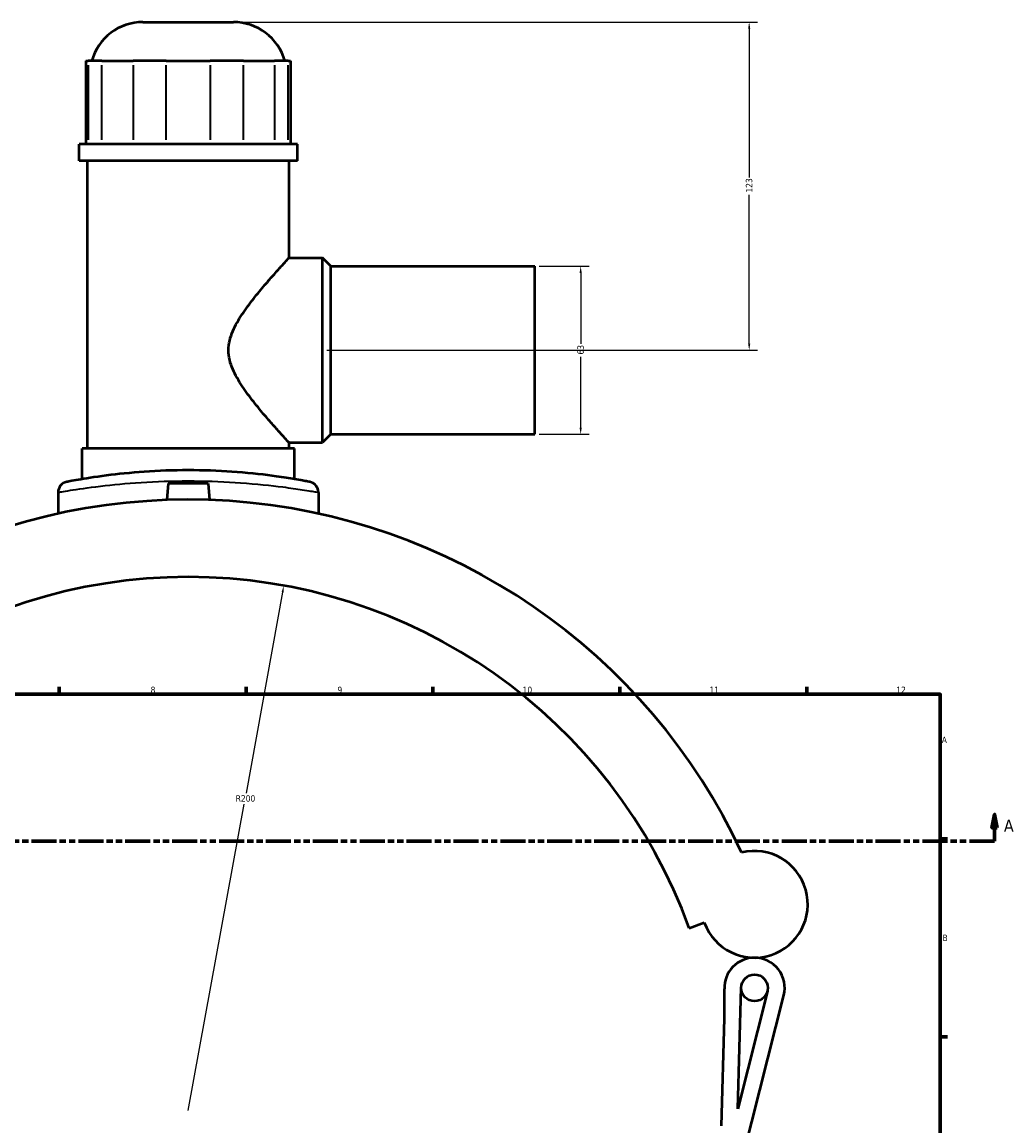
# Model space of a CAD drawing. Header units: millimetres. Extents: x -207 to 1456, y -196 to 1645.
# Tile 7 of 9: x 477 to 849, y 412 to 826. Entities that reach past the tile are written whole.
import ezdxf

# ---------------------------------------------------------------- set-up
doc = ezdxf.new("R2010")
doc.units = ezdxf.units.MM
doc.linetypes.add('DOUBLE_DASH_CHAIN', pattern=[1.2403, 0.6614, -0.0827, 0.1654, -0.0827, 0.1654, -0.0827])
for name, color, linetype, lineweight in [('Border (ANSI)', 7, 'Continuous', 70), ('Dimension (ANSI)', 7, 'Continuous', 25), ('Section Line (ANSI)', 7, 'DOUBLE_DASH_CHAIN', 70), ('Visible (ANSI)', 7, 'Continuous', 50), ('Visible Narrow (ANSI)', 7, 'Continuous', 35)]:
    doc.layers.add(name, color=color, linetype=linetype, lineweight=lineweight)
doc.styles.add('Label Text (ANSI)', font='tahoma.ttf')
doc.styles.add('Note Text (ANSI)', font='tahoma.ttf')
doc.dimstyles.new('Default - mm (ANSI)', dxfattribs={"dimtxt": 2.4, "dimasz": 2.5, "dimexe": 3.175, "dimexo": 1.6002, "dimgap": 0.8, "dimtad": 0, "dimtoh": 1, "dimdec": 0, "dimrnd": 1e-08, "dimzin": 4, "dimdsep": 46, "dimtxsty": 'Note Text (ANSI)', "dimcen": 0.09, "dimdle": 10, "dimclrd": 256, "dimclre": 256, "dimclrt": 5, "dimadec": 1, "dimazin": 1, "dimtfac": 1.27, "dimtofl": 0, "dimtmove": 0, "dimatfit": 3, "dimfxl": 1, "dimtolj": 1, "dimtzin": 4, "dimlwd": -1, "dimlwe": -1, "dimarcsym": 0})

# ---------------------------------------------------------------- blocks, each defined once
blk = doc.blocks.new('Borders Default Border')
at = {"layer": 'Border (ANSI)'}
for p, q in [((490.58, 574), (490.58, 576.8)), ((560.67, 574), (560.67, 576.8)), ((630.75, 574), (630.75, 576.8)), ((700.83, 574), (700.83, 576.8)), ((770.92, 574), (770.92, 576.8)), ((821, 519.75), (823.8, 519.75)), ((821, 445.5), (823.8, 445.5))]:
    blk.add_line(p, q, dxfattribs=at)
at = {"layer": 'Border (ANSI)', "flags": 128}
blk.add_lwpolyline([(20, 20), (20, 574), (821, 574), (821, 20), (20, 20)], dxfattribs=at)
at = {"layer": 'Border (ANSI)', "color": 5, "true_color": 0x0000ff, "char_height": 2.4, "attachment_point": 7, "style": 'Note Text (ANSI)'}
for s, insert in [('8', (524.84, 574.35)), ('9', (594.92, 574.35)), ('10', (664.35, 574.35)), ('11', (734.43, 574.4)), ('12', (804.52, 574.4)), ('A', (821.58, 555.68)), ('B', (821.87, 481.43))]:
    blk.add_mtext(s, dxfattribs=dict(at, insert=insert))
blk = doc.blocks.new('2dTransSection0')
at = {"layer": 'Section Line (ANSI)', "linetype": 'Continuous'}
for p, q in [((841.42, 528.93), (840.42, 523.93)), ((841.42, 523.93), (841.42, 528.93)), ((842.42, 523.93), (841.42, 528.93)), ((840.42, 523.93), (842.42, 523.93)), ((841.42, 518.93), (841.42, 523.93)), ((831.93, 518.93), (841.42, 518.93))]:
    blk.add_line(p, q, dxfattribs=at)
at = {"layer": 'Section Line (ANSI)', "linetype": 'DOUBLE_DASH_CHAIN', "ltscale": 14.180482}
blk.add_line((233.94, 518.93), (841.42, 518.93), dxfattribs=at)
at = {"layer": 'Section Line (ANSI)', "linetype": 'Continuous', "flags": 128}
blk.add_lwpolyline([(842.42, 523.93), (841.42, 528.93), (840.42, 523.93), (842.42, 523.93)], dxfattribs=at)
at = {"layer": 'Section Line (ANSI)'}
blk.add_solid([(842.42, 523.93), (841.42, 528.93), (840.42, 523.93), (842.42, 523.93)], dxfattribs=at)
at = {"layer": 'Section Line (ANSI)', "insert": (844.89, 522.43), "char_height": 4.57, "attachment_point": 7, "style": 'Label Text (ANSI)'}
blk.add_mtext('A', dxfattribs=at)
blk = doc.blocks.new('*D7')
at = {"layer": 'Defpoints', "color": 0, "transparency": 16777216}
for p in [(574.81, 614.69), (538.95, 417.93)]:
    blk.add_point(p, dxfattribs=at)
at = {"layer": 'Dimension (ANSI)', "transparency": 16777216}
for p, q in [((574.36, 612.23), (560.64, 536.92)), ((538.95, 417.93), (559.89, 532.82))]:
    blk.add_line(p, q, dxfattribs=at)
blk.add_solid([(573.95, 612.3), (574.77, 612.15), (574.81, 614.69)], dxfattribs=at)
at = {"layer": 'Dimension (ANSI)', "color": 5, "transparency": 16777216, "insert": (556.73, 536.12), "char_height": 2.4, "attachment_point": 1, "style": 'Note Text (ANSI)'}
blk.add_mtext('\\A1;R200', dxfattribs=at)
blk = doc.blocks.new('*D8')
at = {"layer": 'Defpoints', "color": 0, "transparency": 16777216}
for p in [(668.95, 734.43), (668.95, 671.43), (686.15, 671.43)]:
    blk.add_point(p, dxfattribs=at)
at = {"layer": 'Dimension (ANSI)', "transparency": 16777216}
for p, q in [((670.55, 734.43), (689.32, 734.43)), ((686.15, 731.93), (686.15, 705.37)), ((686.15, 673.93), (686.15, 700.49)), ((670.55, 671.43), (689.32, 671.43))]:
    blk.add_line(p, q, dxfattribs=at)
for points in [[(685.73, 731.93), (686.56, 731.93), (686.15, 734.43)], [(685.73, 673.93), (686.56, 673.93), (686.15, 671.43)]]:
    blk.add_solid(points, dxfattribs=at)
at = {"layer": 'Dimension (ANSI)', "color": 5, "transparency": 16777216, "insert": (684.9, 701.29), "char_height": 2.4, "attachment_point": 1, "rotation": 90, "style": 'Note Text (ANSI)'}
blk.add_mtext('\\A1;63', dxfattribs=at)
blk = doc.blocks.new('*D10')
at = {"layer": 'Defpoints', "color": 0, "transparency": 16777216}
for p in [(555.93, 825.93), (749.35, 825.93), (589.35, 702.93)]:
    blk.add_point(p, dxfattribs=at)
at = {"layer": 'Dimension (ANSI)', "transparency": 16777216}
for p, q in [((557.53, 825.93), (752.53, 825.93)), ((749.35, 823.43), (749.35, 767.65)), ((749.35, 705.43), (749.35, 761.2)), ((590.95, 702.93), (752.53, 702.93))]:
    blk.add_line(p, q, dxfattribs=at)
for points in [[(748.94, 823.43), (749.77, 823.43), (749.35, 825.93)], [(748.94, 705.43), (749.77, 705.43), (749.35, 702.93)]]:
    blk.add_solid(points, dxfattribs=at)
at = {"layer": 'Dimension (ANSI)', "color": 5, "transparency": 16777216, "insert": (748.1, 762), "char_height": 2.4, "attachment_point": 1, "rotation": 90, "style": 'Note Text (ANSI)'}
blk.add_mtext('\\A1;123', dxfattribs=at)

msp = doc.modelspace()

# ---------------------------------------------------------------- linework, layer by layer
at = {"layer": 'Visible (ANSI)'}
for p, q in [((521.98, 825.93), (555.93, 825.93)), ((500.56, 811.37), (501.42, 811.37)), ((500.56, 811.37), (500.56, 780.17)), ((506.58, 811.37), (501.42, 811.37)), ((506.58, 811.37), (518.24, 811.37)), ((530.71, 811.37), (518.24, 811.37)), ((530.71, 811.37), (547.2, 811.37)), ((559.67, 811.37), (547.2, 811.37)), ((559.67, 811.37), (571.32, 811.37)), ((576.49, 811.37), (571.32, 811.37)), ((576.49, 811.37), (577.35, 811.37)), ((577.35, 811.37), (577.35, 780.17)), ((579.9, 780.17), (498, 780.17)), ((498, 773.93), (498, 780.17)), ((579.9, 773.93), (579.9, 780.17)), ((579.9, 773.93), (498, 773.93)), ((501.15, 666.08), (501.15, 773.93)), ((576.75, 737.58), (576.75, 773.93)), ((576.75, 737.58), (589.35, 737.58)), ((589.35, 668.28), (589.35, 737.58)), ((592.5, 734.43), (589.35, 737.58)), ((592.5, 671.43), (592.5, 734.43)), ((592.5, 734.43), (668.95, 734.43)), ((668.95, 671.43), (668.95, 734.43)), ((592.5, 671.43), (589.35, 668.28)), ((592.5, 671.43), (668.95, 671.43)), ((576.75, 666.08), (576.75, 668.28)), ((576.75, 668.28), (589.35, 668.28)), ((578.75, 666.08), (499.15, 666.08)), ((499.15, 654.6), (499.15, 666.08)), ((578.75, 654.6), (578.75, 666.08)), ((490.13, 649.63), (490.13, 641.66)), ((531.45, 652.93), (530.92, 646.79)), ((546.45, 652.93), (531.45, 652.93)), ((546.45, 652.93), (546.99, 646.79)), ((587.78, 649.63), (587.78, 641.66)), ((726.89, 486.33), (732.53, 488.38)), ((745.06, 418.53), (746.37, 464.04)), ((738.67, 367.44), (762.35, 461.12)), ((756.22, 462.67), (745.06, 418.53)), ((740.03, 452.41), (738.87, 412.16))]:
    msp.add_line(p, q, dxfattribs=at)
msp.add_circle((751.37, 463.89), 5, dxfattribs=at)
for centre, radius, start, end in [((521.98, 805.93), 20, 90, 164.2167), ((555.93, 805.93), 20, 15.7833, 90), ((494.13, 649.63), 4, 100.9491, 180), ((583.78, 649.63), 4, 0, 79.0509), ((538.95, 417.93), 229, 24.9817, 147.2858), ((538.95, 417.93), 200, 20, 160), ((751.32, 495.22), 20, 200, 103.8721), ((751.37, 463.89), 11.33, 90.0782, 181.5505), ((751.37, 463.89), 11.33, 345.8136, 90.0782), ((540.12, 458.18), 200, 358.3482, 1.5505)]:
    msp.add_arc(centre, radius, start, end, dxfattribs=at)
for points, knots in [([(576.75, 668.28), (576.75, 668.28), (576.53, 668.52), (575.66, 669.48), (575, 670.2), (573.35, 672.03), (572.35, 673.14), (570.15, 675.63), (568.95, 677.01), (566.42, 679.98), (564.99, 681.7), (562.08, 685.38), (560.61, 687.34), (557.87, 691.44), (556.61, 693.56), (554.71, 698.03), (554.06, 700.37), (554.06, 705.49), (554.71, 707.83), (556.61, 712.3), (557.87, 714.42), (560.61, 718.52), (562.08, 720.48), (564.99, 724.16), (566.42, 725.88), (568.95, 728.85), (570.15, 730.22), (572.35, 732.71), (573.35, 733.83), (575, 735.66), (575.66, 736.38), (576.53, 737.34), (576.75, 737.58), (576.75, 737.58)], [5.885067, 5.885067, 5.885067, 5.885067, 6.588338, 6.588338, 7.291609, 7.291609, 7.99488, 7.99488, 8.698151, 8.698151, 9.466147, 9.466147, 10.234142, 10.234142, 11.002138, 11.002138, 11.770133, 11.770133, 12.538129, 12.538129, 13.306124, 13.306124, 14.07412, 14.07412, 14.842116, 14.842116, 15.545387, 15.545387, 16.248658, 16.248658, 16.951929, 16.951929, 17.6552, 17.6552, 17.6552, 17.6552]), ([(584.54, 653.56), (584.54, 653.56), (584.25, 653.61), (582.77, 653.9), (581.14, 654.2), (577, 654.9), (574.7, 655.27), (567.88, 656.21), (562.85, 656.8), (552.19, 657.62), (546.66, 657.87), (535.45, 657.97), (529.77, 657.81), (519.13, 657.17), (514.17, 656.68), (505.28, 655.6), (501.45, 655), (495.89, 654.05), (494.14, 653.71), (493.44, 653.57), (493.37, 653.56), (493.37, 653.56)], [14.757787, 14.757787, 14.757787, 14.757787, 15.668033, 15.668033, 17.124426, 17.124426, 18.321091, 18.321091, 20.19337, 20.19337, 21.918927, 21.918927, 23.656345, 23.656345, 25.386076, 25.386076, 27.231449, 27.231449, 29.067946, 29.067946, 29.515553, 29.515553, 29.515553, 29.515553])]:
    msp.add_open_spline(points, degree=3, knots=knots, dxfattribs=at)
at = {"layer": 'Visible Narrow (ANSI)'}
for p, q in [((501.42, 809.81), (501.42, 781.73)), ((506.58, 781.73), (506.58, 809.81)), ((518.24, 809.81), (518.24, 781.73)), ((530.71, 781.73), (530.71, 809.81)), ((547.2, 809.81), (547.2, 781.73)), ((559.67, 781.73), (559.67, 809.81)), ((571.32, 809.81), (571.32, 781.73)), ((576.49, 781.73), (576.49, 809.81))]:
    msp.add_line(p, q, dxfattribs=at)
msp.add_arc((583.78, 649.63), 4, 3.9525, 75.0984, dxfattribs=at)
msp.add_open_spline([(490.13, 649.63), (490.13, 649.63), (490.2, 649.64), (490.96, 649.78), (492.83, 650.11), (498.79, 651.05), (502.89, 651.64), (512.41, 652.7), (517.72, 653.18), (529.12, 653.81), (535.2, 653.97), (547.21, 653.87), (553.14, 653.62), (564.54, 652.82), (569.94, 652.24), (577.24, 651.31), (579.7, 650.95), (584.14, 650.26), (585.89, 649.96), (587.47, 649.69), (587.78, 649.63), (587.78, 649.63)], degree=3, knots=[-29.515553, -29.515553, -29.515553, -29.515553, -29.067946, -29.067946, -27.231449, -27.231449, -25.386076, -25.386076, -23.656345, -23.656345, -21.918927, -21.918927, -20.19337, -20.19337, -18.321091, -18.321091, -17.124426, -17.124426, -15.668033, -15.668033, -14.757787, -14.757787, -14.757787, -14.757787], dxfattribs=at)

# ---------------------------------------------------------------- block references
msp.add_blockref('Borders Default Border', (0, 0))
at = {"layer": 'Section Line (ANSI)'}
msp.add_blockref('2dTransSection0', (0, 0), dxfattribs=at)

# ---------------------------------------------------------------- dimensions: what is measured, and where the dimension line sits
at = {"layer": 'Dimension (ANSI)'}
for base, p1, p2, angle, picture, middle in [((749.35, 825.93), (589.35, 702.93), (555.93, 825.93), 90, '*D10', (749.35, 764.43)), ((686.15, 671.43), (668.95, 734.43), (668.95, 671.43), 270, '*D8', (686.15, 702.93))]:
    dim = msp.add_linear_dim(base=base, p1=p1, p2=p2, angle=angle, dimstyle='Default - mm (ANSI)', override={"dimgap": 0.8, "dimtoh": 0, "dimdec": 0, "dimtol": 0, "dimlim": 0, "dimtp": 0, "dimtm": 0, "dimtdec": 2, "dimatfit": 1}, dxfattribs=at)
    dim.commit()
    dim.dimension.update_dxf_attribs({"geometry": picture, "text_midpoint": middle, "dimtype": 160})
dim = msp.add_radius_dim(center=(538.95, 417.93), mpoint=(574.81, 614.69), dimstyle='Default - mm (ANSI)', override={"dimgap": 0.8, "dimtih": 1, "dimdec": 0, "dimlfac": 1, "dimcen": 0, "dimdle": 0, "dimtol": 0, "dimlim": 0, "dimtp": 0, "dimtm": 0, "dimtdec": 2, "dimtmove": 2}, dxfattribs=at)
dim.commit()
dim.dimension.update_dxf_attribs({"geometry": '*D7', "text_midpoint": (560.27, 534.87), "dimtype": 164})

doc.saveas('drawing.dxf')
